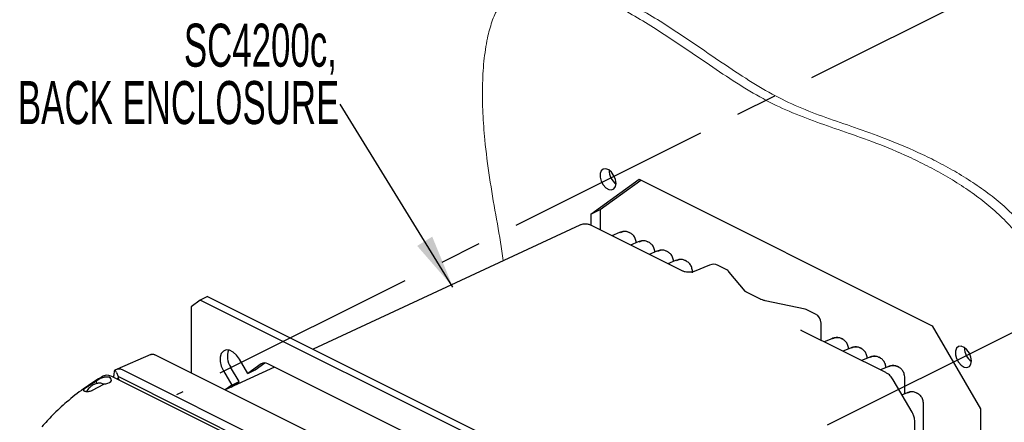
# Model space of a CAD drawing. Header units: millimetres. Extents: x 0 to 1680, y 0 to 1188.
# Tile 15 of 40: x 139 to 381, y 951 to 1050. Entities that reach past the tile are written whole.
import ezdxf

# ---------------------------------------------------------------- set-up
doc = ezdxf.new("R2010")
doc.units = ezdxf.units.MM
doc.header["$LTSCALE"] = 4
doc.linetypes.add('CENTERX2', pattern=[20.32, 12.7, -2.54, 2.54, -2.54])
doc.layers.add('FORMAT', color=7, linetype='Continuous')
doc.styles.add('SLDTEXTSTYLE0', font='TXT', dxfattribs={"width": 0.605})
doc.dimstyles.new('SLDDIMSTYLE0', dxfattribs={"dimtxt": 0.18, "dimasz": 13.208, "dimexe": 0, "dimexo": 0.0625, "dimgap": 0, "dimtad": 0, "dimtih": 1, "dimtoh": 1, "dimdec": 0, "dimrnd": 1e-09, "dimzin": 0, "dimdsep": 46, "dimtxsty": 'Standard', "dimsah": 1, "dimcen": 0.09, "dimadec": 0, "dimazin": 0, "dimtfac": 13.208, "dimtdec": 0, "dimtofl": 0, "dimtmove": 0, "dimatfit": 3, "dimfxl": 0, "dimfrac": 2, "dimtolj": 1, "dimtzin": 0, "dimarcsym": 0})

# ---------------------------------------------------------------- blocks, each defined once
blk = doc.blocks.new('SW_NOTE_21')
at = {"layer": 'FORMAT', "color": 0, "attachment_point": 3, "style": 'SLDTEXTSTYLE0'}
for s, insert, char_height in [('SC4200c,', (-0.79, 19.78), 10.583), ('BACK ENCLOSURE', (-0.2, 5.67), 10.5833)]:
    blk.add_mtext(s, dxfattribs=dict(at, insert=insert, char_height=char_height))

msp = doc.modelspace()

# ---------------------------------------------------------------- linework, layer by layer
at = {"color": 7, "linetype": 'CENTERX2'}
for p, q in [((451.33, 1094.61), (177.12, 957.51)), ((264.45, 913.84), (538.65, 1050.95))]:
    msp.add_line(p, q, dxfattribs=at)
at = {"color": 7, "linetype": 'Continuous', "lineweight": 25}
for p, q in [((278.98, 1001.99), (290.82, 1010.58)), ((281.23, 1003.11), (291.24, 1010.37)), ((290.82, 1010.58), (362.88, 974.55)), ((278.98, 1001.99), (281.23, 1003.11)), ((278.98, 1001.99), (278.98, 999.23)), ((281.23, 1003.11), (281.23, 998.12)), ((276.26, 999.27), (210.69, 968.79)), ((301.53, 987.97), (279.09, 999.19)), ((285.97, 997.44), (284.13, 996.67)), ((288.74, 997.28), (288.35, 997.47)), ((290.56, 995.15), (288.73, 994.37)), ((293.34, 994.98), (292.95, 995.18)), ((295.16, 992.85), (293.33, 992.07)), ((297.94, 992.68), (297.55, 992.88)), ((299.76, 990.55), (297.92, 989.77)), ((302.53, 990.38), (302.14, 990.58)), ((308.14, 989.45), (304.32, 987.87)), ((312.18, 988.4), (310.22, 989.38)), ((316.88, 983), (312.99, 987.75)), ((316.88, 983), (316.84, 983.05)), ((320.69, 981.07), (317.18, 982.82)), ((182.98, 980.85), (180.73, 979.22)), ((184.77, 981.75), (182.98, 980.85)), ((286.25, 929.22), (182.98, 980.85)), ((184.77, 981.75), (288.05, 930.11)), ((331.6, 978.6), (321.79, 980.7)), ((180.73, 979.22), (180.73, 962.96)), ((334.15, 977.41), (332.19, 978.39)), ((335.53, 970.97), (335.53, 975.18)), ((351.46, 963), (330.67, 973.4)), ((362.88, 974.55), (374.72, 954.12)), ((338.15, 971.35), (336.32, 970.57)), ((340.93, 971.19), (340.54, 971.38)), ((342.75, 969.05), (340.91, 968.28)), ((345.52, 968.89), (345.14, 969.08)), ((170.85, 967.49), (162.53, 963.89)), ((269.74, 918.46), (171.85, 967.4)), ((194.66, 962.8), (192.62, 966.33)), ((347.34, 966.76), (345.51, 965.98)), ((350.12, 966.59), (349.73, 966.78)), ((162.52, 963.89), (161.96, 963.58)), ((162.39, 963.03), (162.77, 962.01)), ((163.75, 963.78), (261.64, 914.84)), ((188.66, 963.45), (190.7, 959.93)), ((201.19, 964.38), (189.12, 958.77)), ((192.5, 960.83), (190.45, 964.35)), ((197.96, 965.19), (194.66, 962.8)), ((194.66, 962.8), (196.46, 963.7)), ((196.46, 963.7), (198.83, 965.41)), ((269.68, 930.13), (199.55, 965.2)), ((351.94, 964.46), (350.11, 963.68)), ((354.72, 964.29), (354.33, 964.49)), ((157.52, 960.88), (154.65, 959.09)), ((157.53, 960.33), (157.52, 960.88)), ((160.39, 962.4), (160.4, 962.4)), ((160.4, 962.4), (161.17, 962.14)), ((161.17, 962.14), (258.65, 913.4)), ((161.73, 961.86), (161.73, 962.32)), ((162.77, 962.01), (162.77, 961.6)), ((259.4, 913.69), (162.77, 962.01)), ((190.61, 959.46), (192.5, 960.83)), ((190.7, 959.93), (192.5, 960.83)), ((357.91, 953.24), (353.26, 961.26)), ((356.12, 957.82), (356.12, 961.43)), ((156.52, 958.66), (159.26, 960.17)), ((190.7, 959.93), (189.11, 958.77)), ((356.54, 957.99), (355.43, 957.52)), ((359.31, 957.83), (358.92, 958.02)), ((360.72, 927.8), (360.72, 954.97)), ((374.72, 954.12), (374.72, 865.87)), ((358.56, 924.44), (358.56, 950.91))]:
    msp.add_line(p, q, dxfattribs=at)
at = {"color": 7, "linetype": 'Continuous', "lineweight": 25, "flags": 128}
for points in [[(285.17, 1009.55), (285.03, 1010.49), (284.65, 1011.44), (284.07, 1012.27), (283.37, 1012.86), (282.65, 1013.14), (281.99, 1013.07), (281.5, 1012.66), (281.24, 1011.96), (281.24, 1011.07), (281.5, 1010.11), (281.99, 1009.2), (282.65, 1008.48), (283.37, 1008.03), (284.07, 1007.93), (284.65, 1008.17), (285.03, 1008.74), (285.17, 1009.55)], [(192.62, 966.33), (191.91, 967.31), (191.08, 968.06), (190.2, 968.5), (189.37, 968.58), (188.66, 968.31), (188.14, 967.7), (187.87, 966.81), (187.87, 965.74), (188.14, 964.58), (188.66, 963.45)], [(372.49, 965.89), (372.36, 966.83), (371.98, 967.78), (371.4, 968.61), (370.7, 969.2), (369.97, 969.48), (369.32, 969.41), (368.83, 968.99), (368.57, 968.29), (368.57, 967.4), (368.83, 966.44), (369.32, 965.54), (369.97, 964.81), (370.7, 964.37), (371.4, 964.26), (371.98, 964.51), (372.36, 965.08), (372.49, 965.89)]]:
    msp.add_lwpolyline(points, dxfattribs=at)
at = {"color": 7, "linetype": 'Continuous', "lineweight": 25}
for centre, radius, start, end in [((287.51, 1012.7), 4.05, 178.4603, 234.6698), ((309.1, 987.14), 2.5, 63.4349, 112.5183), ((311.06, 986.16), 2.5, 39.3162, 63.4349), ((331.08, 976.16), 2.5, 63.4349, 77.9059), ((333.03, 975.18), 2.5, 0, 63.4349), ((194.37, 966.99), 4.72, 160.447, 213.8937), ((374.83, 969.04), 4.05, 178.4603, 234.6698), ((198.76, 963.91), 1.51, 58.6082, 122.229)]:
    msp.add_arc(centre, radius, start, end, dxfattribs=at)
for centre, major_axis, ratio, start_param, end_param in [((286.05, 993.04), (2.35, 4.41), 0.631359, 6.257229, 6.949498), ((290.64, 990.74), (2.35, 4.41), 0.631359, 6.257229, 6.949498), ((295.24, 988.44), (2.35, 4.41), 0.631359, 6.257229, 6.949498), ((299.84, 986.14), (2.35, 4.41), 0.631359, 6.257229, 6.949498), ((338.23, 966.94), (2.35, 4.41), 0.631359, 6.257229, 6.949498), ((342.83, 964.65), (2.35, 4.41), 0.631359, 6.257229, 6.949498), ((347.43, 962.35), (2.35, 4.41), 0.631359, 6.257229, 6.949498), ((162.39, 960.56), (-0.39, 3.03), 0.173312, 5.641768, 7.212565), ((352.02, 960.05), (2.35, 4.41), 0.631359, 6.257229, 6.949498), ((159.33, 961.19), (1.82, 0.05), 0.521057, 4.616563, 7.053286), ((167.46, 946.07), (-4.71, 15.52), 0.152048, 6.273592, 6.354128), ((142.13, 968.46), (22.97, -12.54), 0.257114, 0.576439, 0.61331), ((356.62, 953.59), (2.35, 4.41), 0.631359, 6.257229, 6.949498)]:
    msp.add_ellipse(centre, major_axis=major_axis, ratio=ratio, start_param=start_param, end_param=end_param, dxfattribs=at)
at = {"color": 7, "linetype": 'Continuous', "lineweight": 18}
for points, knots in [([(263.39, 1058.9), (264.13, 1059.24), (265.85, 1060.04), (269.03, 1060.26), (272.71, 1059.91), (276.63, 1058.94), (281.1, 1057.35), (286.05, 1055.1), (291.37, 1052.23), (297.21, 1048.68), (303.53, 1044.48), (310.31, 1039.81), (316.95, 1035.36), (323.49, 1031.4), (330.09, 1028.22), (336.83, 1025.67), (343.9, 1023.27), (351.42, 1020.6), (358.13, 1017.8), (363.86, 1015.02), (368.36, 1012.58), (372.78, 1009.86), (377, 1006.88), (380.93, 1003.64), (384.29, 1000.27), (387.03, 996.82), (389.15, 993.36), (390.73, 989.65), (391.62, 985.78), (391.95, 981.86), (392.03, 977.85), (392.08, 973.74), (392.36, 969.07), (393.33, 963.78), (394.97, 957.99), (396.96, 952.25), (399.1, 946.56), (401.19, 940.94), (403.11, 935.19), (404.55, 929.31), (405.38, 923.39), (405.67, 917.63), (405.53, 911.99), (405.04, 906.42), (404.18, 899.8), (402.93, 892.14), (401.55, 883.28), (400.66, 875.07), (400.42, 867.5), (400.61, 860.79), (400.88, 854.14), (400.95, 847.75), (400.55, 842.12), (399.53, 837.38), (397.82, 833.61), (395.39, 830.6), (392.99, 828.59), (391.31, 827.81), (390.76, 827.56)], [0, 0, 0, 0, 0.010371, 0.02418, 0.03851, 0.053322, 0.068469, 0.088437, 0.108115, 0.127461, 0.153377, 0.178748, 0.203521, 0.227688, 0.251425, 0.276575, 0.302713, 0.330495, 0.360586, 0.377207, 0.393959, 0.410461, 0.426372, 0.44141, 0.455397, 0.466486, 0.476965, 0.487202, 0.497778, 0.509168, 0.521283, 0.533743, 0.546137, 0.562301, 0.578372, 0.59449, 0.610576, 0.626449, 0.641949, 0.65885, 0.675582, 0.69246, 0.709668, 0.727279, 0.745281, 0.774199, 0.80356, 0.833025, 0.853101, 0.873134, 0.892903, 0.912129, 0.930663, 0.945709, 0.960788, 0.976268, 0.992275, 1, 1, 1, 1]), ([(257.45, 990.53), (257.34, 991.31), (256.81, 995.06), (255.55, 1001.91), (254.02, 1011.07), (252.92, 1019.43), (252.37, 1026.9), (252.26, 1033.37), (252.6, 1039.57), (253.39, 1044.92), (254.58, 1049.32), (256.06, 1052.8), (257.99, 1055.62), (260.42, 1057.69), (263.39, 1058.83), (266.77, 1059.15), (270.47, 1058.78), (274.38, 1057.82), (278.86, 1056.23), (283.81, 1053.98), (289.13, 1051.11), (294.96, 1047.56), (301.28, 1043.36), (308.06, 1038.69), (314.7, 1034.24), (321.24, 1030.28), (327.84, 1027.1), (334.58, 1024.54), (341.65, 1022.15), (349.18, 1019.48), (355.89, 1016.68), (361.62, 1013.9), (366.11, 1011.46), (370.53, 1008.74), (374.76, 1005.76), (378.68, 1002.51), (382.04, 999.14), (384.79, 995.7), (386.91, 992.24), (388.49, 988.53), (389.38, 984.66), (389.7, 980.74), (389.78, 976.73), (389.83, 972.62), (390.12, 967.95), (391.09, 962.65), (392.72, 956.87), (394.71, 951.13), (396.86, 945.44), (398.95, 939.82), (400.87, 934.06), (402.31, 928.19), (403.14, 922.27), (403.43, 916.51), (403.28, 910.87), (402.8, 905.3), (401.93, 898.68), (400.69, 891.02), (399.3, 882.16), (398.41, 873.95), (398.17, 866.38), (398.37, 859.67), (398.63, 853.02), (398.71, 846.63), (398.31, 840.99), (397.28, 836.25), (395.57, 832.49), (393.16, 829.46), (390.17, 827.1), (386.68, 825.4), (382.56, 824.29), (377.83, 823.89), (372.59, 824.35), (367.24, 825.67), (361.89, 827.87), (356.65, 830.85), (351.23, 834.54), (345.62, 838.77), (340.18, 843.04), (336.65, 845.53), (335.09, 846.63)], [0, 0, 0, 0, 0.004697, 0.022479, 0.040658, 0.059316, 0.072758, 0.086424, 0.100011, 0.113251, 0.123293, 0.132973, 0.142332, 0.151506, 0.160908, 0.170591, 0.18064, 0.191028, 0.201649, 0.215652, 0.229451, 0.243018, 0.261192, 0.278983, 0.296356, 0.313303, 0.329949, 0.347586, 0.365916, 0.385398, 0.4065, 0.418155, 0.429903, 0.441475, 0.452633, 0.463178, 0.472987, 0.480763, 0.488112, 0.49529, 0.502707, 0.510694, 0.51919, 0.527928, 0.536619, 0.547954, 0.559224, 0.570527, 0.581807, 0.592939, 0.603809, 0.61566, 0.627394, 0.63923, 0.651297, 0.663647, 0.676271, 0.69655, 0.71714, 0.737803, 0.751881, 0.765929, 0.779793, 0.793275, 0.806272, 0.816823, 0.827398, 0.838253, 0.849478, 0.861069, 0.87296, 0.887276, 0.901645, 0.915838, 0.929659, 0.943174, 0.956555, 0.972217, 0.987714, 1, 1, 1, 1])]:
    msp.add_open_spline(points, degree=3, knots=knots, dxfattribs=at)
at = {"color": 7, "linetype": 'Continuous', "lineweight": 25}
for points, knots in [([(279.09, 999.19), (278.85, 999.29), (278.33, 999.51), (277.46, 999.59), (276.71, 999.49), (276.34, 999.29), (276.25, 999.23)], [0, 0, 0, 0, 0.255896, 0.574521, 0.890137, 1, 1, 1, 1]), ([(288.48, 997.37), (288.42, 997.41), (288.15, 997.63), (287.49, 997.75), (286.69, 997.71), (286.18, 997.52), (285.97, 997.44)], [0, 0, 0, 0, 0.078905, 0.42207, 0.76351, 1, 1, 1, 1]), ([(290.12, 994.96), (290.12, 994.97), (290.1, 995.35), (289.9, 996.02), (289.44, 996.84), (288.94, 997.15), (288.7, 997.3)], [0, 0, 0, 0, 0.012034, 0.3470433, 0.6824986, 1, 1, 1, 1]), ([(293.07, 995.08), (293.02, 995.12), (292.74, 995.34), (292.09, 995.45), (291.28, 995.41), (290.77, 995.22), (290.56, 995.15)], [0, 0, 0, 0, 0.078905, 0.42207, 0.76351, 1, 1, 1, 1]), ([(294.71, 992.66), (294.71, 992.67), (294.69, 993.05), (294.5, 993.72), (294.03, 994.54), (293.54, 994.85), (293.3, 995)], [0, 0, 0, 0, 0.012034, 0.3470433, 0.6824986, 1, 1, 1, 1]), ([(297.67, 992.78), (297.62, 992.82), (297.34, 993.04), (296.68, 993.15), (295.88, 993.11), (295.37, 992.93), (295.16, 992.85)], [0, 0, 0, 0, 0.078905, 0.42207, 0.76351, 1, 1, 1, 1]), ([(299.31, 990.36), (299.31, 990.37), (299.29, 990.76), (299.09, 991.42), (298.63, 992.24), (298.13, 992.55), (297.89, 992.7)], [0, 0, 0, 0, 0.012034, 0.3470433, 0.6824986, 1, 1, 1, 1]), ([(302.27, 990.48), (302.21, 990.52), (301.94, 990.74), (301.28, 990.85), (300.48, 990.82), (299.97, 990.63), (299.76, 990.55)], [0, 0, 0, 0, 0.078905, 0.42207, 0.76351, 1, 1, 1, 1]), ([(303.94, 987.52), (303.93, 987.72), (303.91, 988.29), (303.7, 989.13), (303.22, 989.94), (302.73, 990.25), (302.49, 990.4)], [0, 0, 0, 0, 0.150953, 0.438856, 0.727143, 1, 1, 1, 1]), ([(304.32, 987.87), (304.27, 987.85), (304.15, 987.8), (303.81, 987.72), (303.33, 987.67), (302.75, 987.67), (302.2, 987.75), (301.76, 987.87), (301.61, 987.93), (301.53, 987.97)], [0, 0, 0, 0, 0.101643, 0.23047, 0.378561, 0.544527, 0.718672, 0.862868, 1, 1, 1, 1]), ([(317.18, 982.82), (317.12, 982.85), (316.95, 982.94), (316.86, 983.02), (316.87, 983.01), (316.87, 983.01)], [0, 0, 0, 0, 0.30176, 0.886364, 1, 1, 1, 1]), ([(321.79, 980.7), (321.68, 980.73), (321.32, 980.81), (320.94, 980.94), (320.74, 981.04), (320.69, 981.07)], [0, 0, 0, 0, 0.252959, 0.805506, 1, 1, 1, 1]), ([(330.67, 973.4), (330.63, 973.42), (330.59, 973.45), (330.61, 973.43), (330.61, 973.43)], [0, 0, 0, 0, 0.8390497, 1, 1, 1, 1]), ([(340.66, 971.28), (340.61, 971.32), (340.33, 971.54), (339.67, 971.65), (338.87, 971.62), (338.36, 971.43), (338.15, 971.35)], [0, 0, 0, 0, 0.078905, 0.42207, 0.76351, 1, 1, 1, 1]), ([(342.3, 968.86), (342.3, 968.88), (342.28, 969.26), (342.08, 969.92), (341.62, 970.75), (341.13, 971.05), (340.89, 971.2)], [0, 0, 0, 0, 0.012034, 0.3470433, 0.6824986, 1, 1, 1, 1]), ([(345.26, 968.98), (345.21, 969.02), (344.93, 969.24), (344.27, 969.36), (343.47, 969.32), (342.96, 969.13), (342.75, 969.05)], [0, 0, 0, 0, 0.078905, 0.42207, 0.76351, 1, 1, 1, 1]), ([(346.9, 966.57), (346.9, 966.58), (346.88, 966.96), (346.68, 967.63), (346.22, 968.45), (345.72, 968.76), (345.48, 968.91)], [0, 0, 0, 0, 0.012034, 0.347043, 0.682499, 1, 1, 1, 1]), ([(170.86, 967.46), (170.9, 967.49), (171.07, 967.6), (171.43, 967.57), (171.73, 967.45), (171.85, 967.4)], [0, 0, 0, 0, 0.140204, 0.659121, 1, 1, 1, 1]), ([(349.85, 966.69), (349.8, 966.73), (349.52, 966.95), (348.87, 967.06), (348.07, 967.02), (347.55, 966.83), (347.34, 966.76)], [0, 0, 0, 0, 0.078905, 0.42207, 0.76351, 1, 1, 1, 1]), ([(351.49, 964.27), (351.49, 964.28), (351.47, 964.66), (351.28, 965.33), (350.81, 966.15), (350.32, 966.46), (350.08, 966.61)], [0, 0, 0, 0, 0.012034, 0.347043, 0.682499, 1, 1, 1, 1]), ([(162.44, 963.83), (162.5, 963.86), (162.67, 963.96), (163.1, 964.01), (163.49, 963.87), (163.75, 963.78)], [0, 0, 0, 0, 0.182103, 0.463154, 1, 1, 1, 1]), ([(354.45, 964.39), (354.4, 964.43), (354.12, 964.65), (353.46, 964.76), (352.66, 964.72), (352.15, 964.54), (351.94, 964.46)], [0, 0, 0, 0, 0.078905, 0.42207, 0.76351, 1, 1, 1, 1]), ([(356.12, 961.43), (356.11, 961.63), (356.1, 962.19), (355.88, 963.03), (355.41, 963.85), (354.91, 964.16), (354.67, 964.31)], [0, 0, 0, 0, 0.150953, 0.438856, 0.727143, 1, 1, 1, 1]), ([(159.22, 962.22), (157.56, 961.19), (154.41, 959.25), (150.27, 955.94), (146.86, 952.81), (144.9, 950.65), (144.03, 949.7)], [0, 0, 0, 0, 0.301463, 0.571113, 0.809439, 1, 1, 1, 1]), ([(157.52, 960.88), (157.52, 960.9), (157.54, 960.98), (157.67, 961.14), (158.02, 961.38), (158.49, 961.63), (159.03, 961.85), (159.64, 962), (160.23, 962.01), (160.61, 961.9), (160.77, 961.79), (160.81, 961.77)], [0, 0, 0, 0, 0.028601, 0.166983, 0.298859, 0.420453, 0.546234, 0.68459, 0.827597, 0.961481, 1, 1, 1, 1]), ([(159.25, 962.16), (159.39, 962.25), (159.71, 962.48), (160.15, 962.43), (160.39, 962.4)], [0, 0, 0, 0, 0.424718, 1, 1, 1, 1]), ([(353.26, 961.26), (353.15, 961.43), (352.83, 961.94), (352.23, 962.56), (351.67, 962.88), (351.46, 963)], [0, 0, 0, 0, 0.23384, 0.70471, 1, 1, 1, 1]), ([(154.65, 959.09), (154.57, 959.03), (154.39, 958.9), (154.26, 958.74), (154.26, 958.6), (154.39, 958.49), (154.66, 958.4), (155.05, 958.36), (155.5, 958.37), (155.95, 958.44), (156.3, 958.54), (156.46, 958.63), (156.52, 958.66)], [0, 0, 0, 0, 0.096849, 0.193648, 0.29268, 0.39939, 0.510909, 0.622608, 0.732248, 0.840021, 0.946799, 1, 1, 1, 1]), ([(159.2, 960.14), (159.18, 960.15), (158.93, 960.33), (158.33, 960.43), (157.49, 960.37), (156.66, 960.04), (155.89, 959.46), (155.33, 958.87), (155.1, 958.45), (155.05, 958.37)], [0, 0, 0, 0, 0.013541, 0.194071, 0.367889, 0.547437, 0.740753, 0.944732, 1, 1, 1, 1]), ([(359.05, 957.92), (358.99, 957.96), (358.72, 958.18), (358.06, 958.3), (357.26, 958.26), (356.75, 958.07), (356.54, 957.99)], [0, 0, 0, 0, 0.078905, 0.42207, 0.76351, 1, 1, 1, 1]), ([(360.72, 954.97), (360.71, 955.16), (360.69, 955.73), (360.48, 956.57), (360.01, 957.39), (359.51, 957.7), (359.27, 957.85)], [0, 0, 0, 0, 0.150953, 0.438856, 0.727143, 1, 1, 1, 1]), ([(358.56, 950.91), (358.55, 951.12), (358.52, 951.68), (358.3, 952.48), (358.02, 953.02), (357.91, 953.24)], [0, 0, 0, 0, 0.264067, 0.704156, 1, 1, 1, 1])]:
    msp.add_open_spline(points, degree=3, knots=knots, dxfattribs=at)

# ---------------------------------------------------------------- block references
at = {"layer": 'FORMAT'}
msp.add_blockref('SW_NOTE_21', (217.35, 1029.05), dxfattribs=at)

# ---------------------------------------------------------------- leaders
msp.add_leader([(245.06, 984.06), (217.35, 1029.05)], dimstyle='SLDDIMSTYLE0', dxfattribs=at)

doc.saveas('drawing.dxf')
